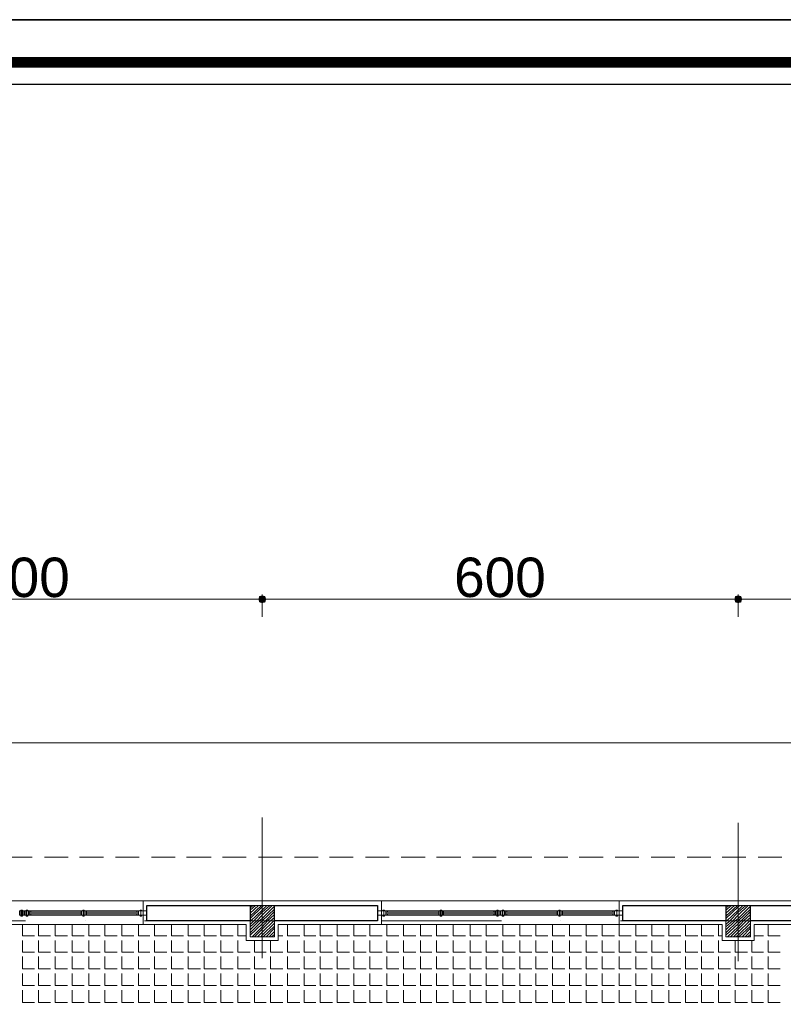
# Model space of a CAD drawing. Header units: metres. Extents: x 5.7 to 89.8, y 4 to 63.5.
# Tile 49 of 74: x 24.2 to 33.8, y 51.1 to 63.5. Entities that reach past the tile are written whole.
import ezdxf

# ---------------------------------------------------------------- set-up
doc = ezdxf.new("R2010")
doc.units = ezdxf.units.M
doc.header["$MEASUREMENT"] = 0
for name, color, linetype in [('PDF12_ax', 7, 'Continuous'), ('PDF12_column', 7, 'Continuous'), ('PDF12_dim', 7, 'Continuous'), ('PDF12_furn', 7, 'Continuous'), ('PDF12_hatch-plan', 7, 'Continuous'), ('PDF12_KADR', 7, 'Continuous'), ('PDF12_khatchin', 7, 'Continuous'), ('PDF12_Layer5', 7, 'Continuous'), ('PDF12_Text', 7, 'Continuous'), ('PDF12_W', 7, 'Continuous'), ('PDF12_wall', 7, 'Continuous'), ('PDF12_WIN', 7, 'Continuous')]:
    doc.layers.add(name, color=color, linetype=linetype)
doc.styles.add('PDF Arial', font='arial.ttf')

msp = doc.modelspace()

# ---------------------------------------------------------------- linework, layer by layer
at = {"layer": 'PDF12_ax', "lineweight": 9}
for points in [[(27.24, 53.411), (27.24, 51.639)], [(33.24, 53.344), (33.24, 51.601)], [(22.752, 52.111), (24.255, 52.111)], [(25.006, 52.111), (25.006, 52.111)], [(25.757, 52.111), (27.25, 52.111)], [(28.001, 52.111), (28.001, 52.111)], [(28.752, 52.111), (30.255, 52.111)], [(31.006, 52.111), (31.006, 52.111)], [(31.757, 52.111), (33.25, 52.111)]]:
    msp.add_lwpolyline(points, dxfattribs=at)
at = {"layer": 'PDF12_column', "lineweight": 18}
for points in [[(27.086, 52.275), (27.125, 52.304)], [(27.086, 52.246), (27.154, 52.304)], [(27.086, 52.208), (27.192, 52.304)], [(27.086, 52.169), (27.231, 52.304)], [(27.086, 52.14), (27.24, 52.285), (27.26, 52.304)], [(27.086, 52.102), (27.096, 52.111), (27.24, 52.246), (27.298, 52.304)], [(27.086, 52.063), (27.134, 52.111), (27.24, 52.217), (27.337, 52.304)], [(27.086, 52.034), (27.173, 52.111), (27.24, 52.179), (27.365, 52.304)], [(27.086, 51.996), (27.202, 52.111), (27.24, 52.14), (27.394, 52.294)], [(27.24, 52.362), (27.24, 51.861)], [(33.086, 52.275), (33.125, 52.304)], [(33.086, 52.246), (33.154, 52.304)], [(33.086, 52.208), (33.192, 52.304)], [(33.086, 52.169), (33.231, 52.304)], [(33.086, 52.14), (33.24, 52.285), (33.26, 52.304)], [(33.086, 52.102), (33.096, 52.111), (33.24, 52.246), (33.298, 52.304)], [(33.086, 52.063), (33.135, 52.111), (33.24, 52.217), (33.337, 52.304)], [(33.086, 52.034), (33.173, 52.111), (33.24, 52.179), (33.366, 52.304)], [(33.086, 51.996), (33.202, 52.111), (33.24, 52.14), (33.395, 52.294)], [(33.24, 52.362), (33.24, 51.861)], [(27.086, 51.957), (27.24, 52.111), (27.394, 52.256)], [(27.086, 51.928), (27.24, 52.073), (27.279, 52.111), (27.394, 52.227)], [(27.115, 51.909), (27.24, 52.034), (27.308, 52.111), (27.394, 52.188)], [(33.086, 51.957), (33.24, 52.111), (33.395, 52.256)], [(33.086, 51.928), (33.24, 52.073), (33.279, 52.111), (33.395, 52.227)], [(33.106, 51.909), (33.24, 52.034), (33.308, 52.111), (33.395, 52.188)], [(27.442, 52.111), (27.038, 52.111)], [(27.144, 51.909), (27.24, 52.005), (27.346, 52.111), (27.394, 52.15)], [(27.182, 51.909), (27.24, 51.967), (27.385, 52.111), (27.394, 52.121)], [(27.221, 51.909), (27.24, 51.928), (27.394, 52.082)], [(27.24, 52.111), (27.24, 52.111)], [(27.25, 51.909), (27.394, 52.044)], [(33.443, 52.111), (33.038, 52.111)], [(33.144, 51.909), (33.24, 52.005), (33.346, 52.111), (33.395, 52.15)], [(33.183, 51.909), (33.24, 51.967), (33.385, 52.111), (33.395, 52.121)], [(33.212, 51.909), (33.24, 51.928), (33.395, 52.082)], [(33.24, 52.111), (33.24, 52.111)], [(33.25, 51.909), (33.395, 52.044)], [(27.288, 51.909), (27.394, 52.015)], [(27.327, 51.909), (27.394, 51.976)], [(27.356, 51.909), (27.394, 51.938)], [(33.289, 51.909), (33.395, 52.015)], [(33.327, 51.909), (33.395, 51.976)], [(33.356, 51.909), (33.395, 51.938)]]:
    msp.add_lwpolyline(points, dxfattribs=at)
for points in [[(27.086, 51.909), (27.394, 51.909), (27.394, 52.304), (27.086, 52.304)], [(33.086, 51.909), (33.395, 51.909), (33.395, 52.304), (33.086, 52.304)]]:
    msp.add_lwpolyline(points, close=True, dxfattribs=at)
at = {"layer": 'PDF12_dim', "lineweight": 20}
for points in [[(27.144, 56.166), (21.336, 56.166)], [(33.144, 56.166), (27.337, 56.166)], [(39.144, 56.166), (33.337, 56.166)]]:
    msp.add_lwpolyline(points, dxfattribs=at)
for points in [[(27.24, 56.224), (27.24, 55.944)], [(33.24, 56.224), (33.24, 55.944)]]:
    msp.add_lwpolyline(points, close=True, dxfattribs=at)
at = {"layer": 'PDF12_furn', "lineweight": 9}
msp.add_lwpolyline([(59.842, 30.557), (59.842, 19.558), (16.887, 19.558), (16.887, 54.355), (67.739, 54.355), (67.739, 30.557)], close=True, dxfattribs=at)
at = {"layer": 'PDF12_hatch-plan', "lineweight": 18}
for points in [[(24.216, 52.063), (24.216, 51.919), (24.37, 51.919)], [(24.418, 52.063), (24.418, 51.919), (24.572, 51.919)], [(24.63, 52.063), (24.63, 51.919), (24.784, 51.919)], [(24.842, 52.063), (24.842, 51.919), (24.996, 51.919)], [(25.054, 52.063), (25.054, 51.919), (25.198, 51.919)], [(25.256, 52.063), (25.256, 51.919), (25.41, 51.919)], [(25.468, 52.063), (25.468, 51.919), (25.622, 51.919)], [(25.68, 52.063), (25.68, 51.919), (25.824, 51.919)], [(25.882, 52.063), (25.882, 51.919), (26.036, 51.919)], [(26.094, 52.063), (26.094, 51.919), (26.248, 51.919)], [(26.306, 52.063), (26.306, 51.919), (26.46, 51.919)], [(26.508, 52.063), (26.508, 51.919), (26.662, 51.919)], [(26.72, 52.063), (26.72, 51.919), (26.874, 51.919)], [(26.932, 52.063), (26.932, 51.919), (27.038, 51.919)], [(27.558, 52.063), (27.558, 51.919), (27.712, 51.919)], [(27.77, 52.063), (27.77, 51.919), (27.914, 51.919)], [(27.972, 52.063), (27.972, 51.919), (28.126, 51.919)], [(28.184, 52.063), (28.184, 51.919), (28.338, 51.919)], [(28.396, 52.063), (28.396, 51.919), (28.55, 51.919)], [(28.598, 52.063), (28.598, 51.919), (28.752, 51.919)], [(28.81, 52.063), (28.81, 51.919), (28.964, 51.919)], [(29.022, 52.063), (29.022, 51.919), (29.176, 51.919)], [(29.234, 52.063), (29.234, 51.919), (29.378, 51.919)], [(29.436, 52.063), (29.436, 51.919), (29.59, 51.919)], [(29.648, 52.063), (29.648, 51.919), (29.802, 51.919)], [(29.86, 52.063), (29.86, 51.919), (30.004, 51.919)], [(30.062, 52.063), (30.062, 51.919), (30.216, 51.919)], [(30.274, 52.063), (30.274, 51.919), (30.428, 51.919)], [(30.486, 52.063), (30.486, 51.919), (30.64, 51.919)], [(30.688, 52.063), (30.688, 51.919), (30.842, 51.919)], [(30.9, 52.063), (30.9, 51.919), (31.054, 51.919)], [(31.112, 52.063), (31.112, 51.919), (31.266, 51.919)], [(31.324, 52.063), (31.324, 51.919), (31.468, 51.919)], [(31.526, 52.063), (31.526, 51.919), (31.68, 51.919)], [(31.738, 52.063), (31.738, 51.919), (31.892, 51.919)], [(31.95, 52.063), (31.95, 51.919), (32.094, 51.919)], [(32.152, 52.063), (32.152, 51.919), (32.306, 51.919)], [(32.364, 52.063), (32.364, 51.919), (32.518, 51.919)], [(32.576, 52.063), (32.576, 51.919), (32.73, 51.919)], [(32.778, 52.063), (32.778, 51.919), (32.932, 51.919)], [(32.99, 52.063), (32.99, 51.919), (33.038, 51.919)], [(33.616, 52.063), (33.616, 51.919), (33.77, 51.919)], [(27.442, 51.919), (27.5, 51.919)], [(33.443, 51.919), (33.558, 51.919)], [(24.216, 51.861), (24.216, 51.716), (24.37, 51.716)], [(24.418, 51.861), (24.418, 51.716), (24.572, 51.716)], [(24.63, 51.861), (24.63, 51.716), (24.784, 51.716)], [(24.842, 51.861), (24.842, 51.716), (24.996, 51.716)], [(25.054, 51.861), (25.054, 51.716), (25.198, 51.716)], [(25.256, 51.861), (25.256, 51.716), (25.41, 51.716)], [(25.468, 51.861), (25.468, 51.716), (25.622, 51.716)], [(25.68, 51.861), (25.68, 51.716), (25.824, 51.716)], [(25.882, 51.861), (25.882, 51.716), (26.036, 51.716)], [(26.094, 51.861), (26.094, 51.716), (26.248, 51.716)], [(26.306, 51.861), (26.306, 51.716), (26.46, 51.716)], [(26.508, 51.861), (26.508, 51.716), (26.662, 51.716)], [(26.72, 51.861), (26.72, 51.716), (26.874, 51.716)], [(26.932, 51.861), (26.932, 51.716), (27.086, 51.716)], [(27.144, 51.861), (27.144, 51.716), (27.24, 51.716), (27.288, 51.716)], [(27.346, 51.861), (27.346, 51.716), (27.5, 51.716)], [(27.558, 51.861), (27.558, 51.716), (27.712, 51.716)], [(27.77, 51.861), (27.77, 51.716), (27.914, 51.716)], [(27.972, 51.861), (27.972, 51.716), (28.126, 51.716)], [(28.184, 51.861), (28.184, 51.716), (28.338, 51.716)], [(28.396, 51.861), (28.396, 51.716), (28.55, 51.716)], [(28.598, 51.861), (28.598, 51.716), (28.752, 51.716)], [(28.81, 51.861), (28.81, 51.716), (28.964, 51.716)], [(29.022, 51.861), (29.022, 51.716), (29.176, 51.716)], [(29.234, 51.861), (29.234, 51.716), (29.378, 51.716)], [(29.436, 51.861), (29.436, 51.716), (29.59, 51.716)], [(29.648, 51.861), (29.648, 51.716), (29.802, 51.716)], [(29.86, 51.861), (29.86, 51.716), (30.004, 51.716)], [(30.062, 51.861), (30.062, 51.716), (30.216, 51.716)], [(30.274, 51.861), (30.274, 51.716), (30.428, 51.716)], [(30.486, 51.861), (30.486, 51.716), (30.64, 51.716)], [(30.688, 51.861), (30.688, 51.716), (30.842, 51.716)], [(30.9, 51.861), (30.9, 51.716), (31.054, 51.716)], [(31.112, 51.861), (31.112, 51.716), (31.266, 51.716)], [(31.324, 51.861), (31.324, 51.716), (31.468, 51.716)], [(31.526, 51.861), (31.526, 51.716), (31.68, 51.716)], [(31.738, 51.861), (31.738, 51.716), (31.892, 51.716)], [(31.95, 51.861), (31.95, 51.716), (32.094, 51.716)], [(32.152, 51.861), (32.152, 51.716), (32.306, 51.716)], [(32.364, 51.861), (32.364, 51.716), (32.518, 51.716)], [(32.576, 51.861), (32.576, 51.716), (32.73, 51.716)], [(32.778, 51.861), (32.778, 51.716), (32.932, 51.716)], [(32.99, 51.861), (32.99, 51.716), (33.144, 51.716)], [(33.202, 51.861), (33.202, 51.716), (33.24, 51.716), (33.356, 51.716)], [(33.414, 51.861), (33.414, 51.716), (33.558, 51.716)], [(33.616, 51.861), (33.616, 51.716), (33.77, 51.716)], [(24.216, 51.659), (24.216, 51.504), (24.37, 51.504)], [(24.418, 51.659), (24.418, 51.504), (24.572, 51.504)], [(24.63, 51.659), (24.63, 51.504), (24.784, 51.504)], [(24.842, 51.659), (24.842, 51.504), (24.996, 51.504)], [(25.054, 51.659), (25.054, 51.504), (25.198, 51.504)], [(25.256, 51.659), (25.256, 51.504), (25.41, 51.504)], [(25.468, 51.659), (25.468, 51.504), (25.622, 51.504)], [(25.68, 51.659), (25.68, 51.504), (25.824, 51.504)], [(25.882, 51.659), (25.882, 51.504), (26.036, 51.504)], [(26.094, 51.659), (26.094, 51.504), (26.248, 51.504)], [(26.306, 51.659), (26.306, 51.504), (26.46, 51.504)], [(26.508, 51.659), (26.508, 51.504), (26.662, 51.504)], [(26.72, 51.659), (26.72, 51.504), (26.874, 51.504)], [(26.932, 51.659), (26.932, 51.504), (27.086, 51.504)], [(27.144, 51.659), (27.144, 51.504), (27.24, 51.504), (27.288, 51.504)], [(27.346, 51.659), (27.346, 51.504), (27.5, 51.504)], [(27.558, 51.659), (27.558, 51.504), (27.712, 51.504)], [(27.77, 51.659), (27.77, 51.504), (27.914, 51.504)], [(27.972, 51.659), (27.972, 51.504), (28.126, 51.504)], [(28.184, 51.659), (28.184, 51.504), (28.338, 51.504)], [(28.396, 51.659), (28.396, 51.504), (28.55, 51.504)], [(28.598, 51.659), (28.598, 51.504), (28.752, 51.504)], [(28.81, 51.659), (28.81, 51.504), (28.964, 51.504)], [(29.022, 51.659), (29.022, 51.504), (29.176, 51.504)], [(29.234, 51.659), (29.234, 51.504), (29.378, 51.504)], [(29.436, 51.659), (29.436, 51.504), (29.59, 51.504)], [(29.648, 51.659), (29.648, 51.504), (29.802, 51.504)], [(29.86, 51.659), (29.86, 51.504), (30.004, 51.504)], [(30.062, 51.659), (30.062, 51.504), (30.216, 51.504)], [(30.274, 51.659), (30.274, 51.504), (30.428, 51.504)], [(30.486, 51.659), (30.486, 51.504), (30.64, 51.504)], [(30.688, 51.659), (30.688, 51.504), (30.842, 51.504)], [(30.9, 51.659), (30.9, 51.504), (31.054, 51.504)], [(31.112, 51.659), (31.112, 51.504), (31.266, 51.504)], [(31.324, 51.659), (31.324, 51.504), (31.468, 51.504)], [(31.526, 51.659), (31.526, 51.504), (31.68, 51.504)], [(31.738, 51.659), (31.738, 51.504), (31.892, 51.504)], [(31.95, 51.659), (31.95, 51.504), (32.094, 51.504)], [(32.152, 51.659), (32.152, 51.504), (32.306, 51.504)], [(32.364, 51.659), (32.364, 51.504), (32.518, 51.504)], [(32.576, 51.659), (32.576, 51.504), (32.73, 51.504)], [(32.778, 51.659), (32.778, 51.504), (32.932, 51.504)], [(32.99, 51.659), (32.99, 51.504), (33.144, 51.504)], [(33.202, 51.659), (33.202, 51.504), (33.24, 51.504), (33.356, 51.504)], [(33.414, 51.659), (33.414, 51.504), (33.558, 51.504)], [(33.616, 51.659), (33.616, 51.504), (33.77, 51.504)], [(24.216, 51.447), (24.216, 51.293), (24.37, 51.293)], [(24.418, 51.447), (24.418, 51.293), (24.572, 51.293)], [(24.63, 51.447), (24.63, 51.293), (24.784, 51.293)], [(24.842, 51.447), (24.842, 51.293), (24.996, 51.293)], [(25.054, 51.447), (25.054, 51.293), (25.198, 51.293)], [(25.256, 51.447), (25.256, 51.293), (25.41, 51.293)], [(25.468, 51.447), (25.468, 51.293), (25.622, 51.293)], [(25.68, 51.447), (25.68, 51.293), (25.824, 51.293)], [(25.882, 51.447), (25.882, 51.293), (26.036, 51.293)], [(26.094, 51.447), (26.094, 51.293), (26.248, 51.293)], [(26.306, 51.447), (26.306, 51.293), (26.46, 51.293)], [(26.508, 51.447), (26.508, 51.293), (26.662, 51.293)], [(26.72, 51.447), (26.72, 51.293), (26.874, 51.293)], [(26.932, 51.447), (26.932, 51.293), (27.086, 51.293)], [(27.144, 51.447), (27.144, 51.293), (27.24, 51.293), (27.288, 51.293)], [(27.346, 51.447), (27.346, 51.293), (27.5, 51.293)], [(27.558, 51.447), (27.558, 51.293), (27.712, 51.293)], [(27.77, 51.447), (27.77, 51.293), (27.914, 51.293)], [(27.972, 51.447), (27.972, 51.293), (28.126, 51.293)], [(28.184, 51.447), (28.184, 51.293), (28.338, 51.293)], [(28.396, 51.447), (28.396, 51.293), (28.55, 51.293)], [(28.598, 51.447), (28.598, 51.293), (28.752, 51.293)], [(28.81, 51.447), (28.81, 51.293), (28.964, 51.293)], [(29.022, 51.447), (29.022, 51.293), (29.176, 51.293)], [(29.234, 51.447), (29.234, 51.293), (29.378, 51.293)], [(29.436, 51.447), (29.436, 51.293), (29.59, 51.293)], [(29.648, 51.447), (29.648, 51.293), (29.802, 51.293)], [(29.86, 51.447), (29.86, 51.293), (30.004, 51.293)], [(30.062, 51.447), (30.062, 51.293), (30.216, 51.293)], [(30.274, 51.447), (30.274, 51.293), (30.428, 51.293)], [(30.486, 51.447), (30.486, 51.293), (30.64, 51.293)], [(30.688, 51.447), (30.688, 51.293), (30.842, 51.293)], [(30.9, 51.447), (30.9, 51.293), (31.054, 51.293)], [(31.112, 51.447), (31.112, 51.293), (31.266, 51.293)], [(31.324, 51.447), (31.324, 51.293), (31.468, 51.293)], [(31.526, 51.447), (31.526, 51.293), (31.68, 51.293)], [(31.738, 51.447), (31.738, 51.293), (31.892, 51.293)], [(31.95, 51.447), (31.95, 51.293), (32.094, 51.293)], [(32.152, 51.447), (32.152, 51.293), (32.306, 51.293)], [(32.364, 51.447), (32.364, 51.293), (32.518, 51.293)], [(32.576, 51.447), (32.576, 51.293), (32.73, 51.293)], [(32.778, 51.447), (32.778, 51.293), (32.932, 51.293)], [(32.99, 51.447), (32.99, 51.293), (33.144, 51.293)], [(33.202, 51.447), (33.202, 51.293), (33.24, 51.293), (33.356, 51.293)], [(33.414, 51.447), (33.414, 51.293), (33.558, 51.293)], [(33.616, 51.447), (33.616, 51.293), (33.77, 51.293)], [(24.216, 51.235), (24.216, 51.081), (24.37, 51.081)], [(24.418, 51.235), (24.418, 51.081), (24.572, 51.081)], [(24.63, 51.235), (24.63, 51.081), (24.784, 51.081)], [(24.842, 51.235), (24.842, 51.081), (24.996, 51.081)], [(25.054, 51.235), (25.054, 51.081), (25.198, 51.081)], [(25.256, 51.235), (25.256, 51.081), (25.41, 51.081)], [(25.468, 51.235), (25.468, 51.081), (25.622, 51.081)], [(25.68, 51.235), (25.68, 51.081), (25.824, 51.081)], [(25.882, 51.235), (25.882, 51.081), (26.036, 51.081)], [(26.094, 51.235), (26.094, 51.081), (26.248, 51.081)], [(26.306, 51.235), (26.306, 51.081), (26.46, 51.081)], [(26.508, 51.235), (26.508, 51.081), (26.662, 51.081)], [(26.72, 51.235), (26.72, 51.081), (26.874, 51.081)], [(26.932, 51.235), (26.932, 51.081), (27.086, 51.081)], [(27.144, 51.235), (27.144, 51.081), (27.24, 51.081), (27.288, 51.081)], [(27.346, 51.235), (27.346, 51.081), (27.5, 51.081)], [(27.558, 51.235), (27.558, 51.081), (27.712, 51.081)], [(27.77, 51.235), (27.77, 51.081), (27.914, 51.081)], [(27.972, 51.235), (27.972, 51.081), (28.126, 51.081)], [(28.184, 51.235), (28.184, 51.081), (28.338, 51.081)], [(28.396, 51.235), (28.396, 51.081), (28.55, 51.081)], [(28.598, 51.235), (28.598, 51.081), (28.752, 51.081)], [(28.81, 51.235), (28.81, 51.081), (28.964, 51.081)], [(29.022, 51.235), (29.022, 51.081), (29.176, 51.081)], [(29.234, 51.235), (29.234, 51.081), (29.378, 51.081)], [(29.436, 51.235), (29.436, 51.081), (29.59, 51.081)], [(29.648, 51.235), (29.648, 51.081), (29.802, 51.081)], [(29.86, 51.235), (29.86, 51.081), (30.004, 51.081)], [(30.062, 51.235), (30.062, 51.081), (30.216, 51.081)], [(30.274, 51.235), (30.274, 51.081), (30.428, 51.081)], [(30.486, 51.235), (30.486, 51.081), (30.64, 51.081)], [(30.688, 51.235), (30.688, 51.081), (30.842, 51.081)], [(30.9, 51.235), (30.9, 51.081), (31.054, 51.081)], [(31.112, 51.235), (31.112, 51.081), (31.266, 51.081)], [(31.324, 51.235), (31.324, 51.081), (31.468, 51.081)], [(31.526, 51.235), (31.526, 51.081), (31.68, 51.081)], [(31.738, 51.235), (31.738, 51.081), (31.892, 51.081)], [(31.95, 51.235), (31.95, 51.081), (32.094, 51.081)], [(32.152, 51.235), (32.152, 51.081), (32.306, 51.081)], [(32.364, 51.235), (32.364, 51.081), (32.518, 51.081)], [(32.576, 51.235), (32.576, 51.081), (32.73, 51.081)], [(32.778, 51.235), (32.778, 51.081), (32.932, 51.081)], [(32.99, 51.235), (32.99, 51.081), (33.144, 51.081)], [(33.202, 51.235), (33.202, 51.081), (33.24, 51.081), (33.356, 51.081)], [(33.414, 51.235), (33.414, 51.081), (33.558, 51.081)], [(33.616, 51.235), (33.616, 51.081), (33.77, 51.081)]]:
    msp.add_lwpolyline(points, dxfattribs=at)
at = {"layer": 'PDF12_KADR', "lineweight": 25}
for points in [[(5.695, 4.013), (89.785, 4.013), (89.785, 63.476), (5.695, 63.476)], [(5.695, 63.476), (89.785, 63.476), (89.785, 4.013), (5.695, 4.013)], [(6.514, 4.832), (88.841, 4.832), (88.841, 62.657), (6.514, 62.657)]]:
    msp.add_lwpolyline(points, close=True, dxfattribs=at)
at = {"layer": 'PDF12_KADR', "lineweight": 0, "const_width": 0.135}
msp.add_lwpolyline([(6.235, 62.937), (6.235, 4.552), (89.111, 4.552), (89.111, 62.937)], close=True, dxfattribs=at)
at = {"layer": 'PDF12_khatchin', "lineweight": 18}
for points in [[(24.341, 52.911), (24.043, 52.911)], [(24.794, 52.911), (24.495, 52.911)], [(25.237, 52.911), (24.938, 52.911)], [(25.69, 52.911), (25.391, 52.911)], [(26.142, 52.911), (25.844, 52.911)], [(26.595, 52.911), (26.287, 52.911)], [(27.038, 52.911), (26.739, 52.911)], [(27.491, 52.911), (27.192, 52.911)], [(27.943, 52.911), (27.645, 52.911)], [(28.386, 52.911), (28.088, 52.911)], [(28.839, 52.911), (28.54, 52.911)], [(29.292, 52.911), (28.993, 52.911)], [(29.744, 52.911), (29.436, 52.911)], [(30.187, 52.911), (29.889, 52.911)], [(30.64, 52.911), (30.341, 52.911)], [(31.093, 52.911), (30.794, 52.911)], [(31.536, 52.911), (31.237, 52.911)], [(31.988, 52.911), (31.69, 52.911)], [(32.441, 52.911), (32.143, 52.911)], [(32.894, 52.911), (32.595, 52.911)], [(33.337, 52.911), (33.038, 52.911)], [(33.789, 52.911), (33.491, 52.911)]]:
    msp.add_lwpolyline(points, dxfattribs=at)
at = {"layer": 'PDF12_Layer5', "lineweight": 13}
for points in [[(21.307, 34.457), (21.086, 34.457), (21.086, 51.861), (21.038, 51.861), (21.038, 52.362), (26.441, 52.362), (32.441, 52.362), (37.709, 52.362), (40.04, 52.362), (46.04, 52.362), (50.442, 52.362), (53.543, 52.362), (57.386, 52.362), (57.386, 52.304)], [(25.738, 52.362), (25.738, 52.063)], [(28.743, 52.063), (28.743, 52.362)], [(31.738, 52.362), (31.738, 52.063)], [(51.039, 52.063), (46.04, 52.063), (45.443, 52.063), (45.443, 51.861), (45.039, 51.861), (45.039, 52.063), (44.442, 52.063), (39.443, 52.063), (39.443, 51.861), (39.038, 51.861), (39.038, 52.063), (38.441, 52.063), (33.443, 52.063), (33.443, 51.861), (33.038, 51.861), (33.038, 52.063), (27.442, 52.063), (27.442, 51.861), (27.038, 51.861), (27.038, 52.063), (21.442, 52.063)]]:
    msp.add_lwpolyline(points, dxfattribs=at)
at = {"layer": 'PDF12_W', "lineweight": 9}
for points in [[(27.192, 56.166), (27.144, 56.166)], [(27.288, 56.166), (27.337, 56.166)], [(33.192, 56.166), (33.144, 56.166)], [(33.289, 56.166), (33.337, 56.166)]]:
    msp.add_lwpolyline(points, dxfattribs=at)
at = {"layer": 'PDF12_W', "transparency": 33554559}
for points in [[(27.202, 56.204), (27.24, 56.166), (27.192, 56.166)], [(27.202, 56.204), (27.192, 56.166), (27.24, 56.166)], [(27.192, 56.166), (27.202, 56.127), (27.24, 56.166)], [(27.192, 56.166), (27.24, 56.166), (27.202, 56.127)], [(27.24, 56.214), (27.202, 56.204), (27.24, 56.166)], [(27.24, 56.166), (27.24, 56.214), (27.202, 56.204)], [(27.202, 56.127), (27.24, 56.166), (27.24, 56.118)], [(27.24, 56.166), (27.202, 56.127), (27.24, 56.118)], [(27.24, 56.166), (27.279, 56.204), (27.24, 56.214)], [(27.279, 56.204), (27.24, 56.166), (27.24, 56.214)], [(27.288, 56.166), (27.24, 56.166), (27.279, 56.204)], [(27.288, 56.166), (27.279, 56.204), (27.24, 56.166)], [(27.24, 56.166), (27.24, 56.118), (27.279, 56.127)], [(27.279, 56.127), (27.288, 56.166), (27.24, 56.166)], [(27.24, 56.118), (27.279, 56.127), (27.24, 56.166)], [(27.279, 56.127), (27.24, 56.166), (27.288, 56.166)], [(33.202, 56.204), (33.24, 56.166), (33.192, 56.166)], [(33.202, 56.204), (33.192, 56.166), (33.24, 56.166)], [(33.192, 56.166), (33.202, 56.127), (33.24, 56.166)], [(33.192, 56.166), (33.24, 56.166), (33.202, 56.127)], [(33.24, 56.214), (33.202, 56.204), (33.24, 56.166)], [(33.24, 56.166), (33.24, 56.214), (33.202, 56.204)], [(33.202, 56.127), (33.24, 56.166), (33.24, 56.118)], [(33.24, 56.166), (33.202, 56.127), (33.24, 56.118)], [(33.24, 56.166), (33.279, 56.204), (33.24, 56.214)], [(33.279, 56.204), (33.24, 56.166), (33.24, 56.214)], [(33.289, 56.166), (33.24, 56.166), (33.279, 56.204)], [(33.289, 56.166), (33.279, 56.204), (33.24, 56.166)], [(33.24, 56.166), (33.24, 56.118), (33.279, 56.127)], [(33.279, 56.127), (33.289, 56.166), (33.24, 56.166)], [(33.24, 56.118), (33.279, 56.127), (33.24, 56.166)], [(33.279, 56.127), (33.24, 56.166), (33.289, 56.166)]]:
    msp.add_solid(points, dxfattribs=at)
at = {"layer": 'PDF12_wall', "lineweight": 30}
for points in [[(25.786, 52.111), (25.786, 52.304), (27.086, 52.304), (27.086, 52.111)], [(28.695, 52.304), (28.695, 52.111), (27.394, 52.111), (27.394, 52.304)], [(31.786, 52.111), (31.786, 52.304), (33.086, 52.304), (33.086, 52.111)], [(34.695, 52.304), (34.695, 52.111), (33.395, 52.111), (33.395, 52.304)]]:
    msp.add_lwpolyline(points, close=True, dxfattribs=at)
at = {"layer": 'PDF12_WIN', "lineweight": 18}
for points in [[(24.178, 52.236), (24.178, 52.179), (24.206, 52.179), (24.206, 52.236)], [(24.206, 52.179), (24.206, 52.236), (24.187, 52.236), (24.187, 52.179)], [(24.197, 52.246), (24.197, 52.236), (24.216, 52.236), (24.216, 52.246)], [(24.216, 52.236), (24.235, 52.236), (24.235, 52.179), (24.216, 52.179)], [(24.264, 52.179), (24.264, 52.236), (24.245, 52.236), (24.245, 52.179)], [(24.245, 52.236), (24.245, 52.179), (24.274, 52.179), (24.274, 52.236)], [(24.283, 52.246), (24.283, 52.236), (24.264, 52.236), (24.264, 52.246)], [(24.283, 52.179), (24.283, 52.169), (24.264, 52.169), (24.264, 52.179)], [(24.274, 52.236), (24.293, 52.236), (24.293, 52.179), (24.274, 52.179)], [(24.322, 52.217), (24.303, 52.217), (24.303, 52.236), (24.303, 52.179), (24.274, 52.179), (24.274, 52.236), (24.303, 52.236), (24.322, 52.236)], [(24.322, 52.236), (24.322, 52.217), (24.303, 52.217), (24.303, 52.236)], [(24.322, 52.179), (24.322, 52.198), (24.303, 52.198), (24.303, 52.179)], [(24.322, 52.198), (24.322, 52.179), (24.303, 52.179), (24.303, 52.198)], [(24.958, 52.236), (24.958, 52.179), (24.987, 52.179), (24.987, 52.236)], [(24.996, 52.246), (24.996, 52.236), (24.977, 52.236), (24.977, 52.246)], [(24.996, 52.179), (24.996, 52.169), (24.977, 52.169), (24.977, 52.179)], [(24.996, 52.236), (25.015, 52.236), (25.015, 52.179), (24.996, 52.179)], [(25.68, 52.236), (25.661, 52.236), (25.661, 52.217), (25.68, 52.217)], [(25.661, 52.217), (25.661, 52.236), (25.68, 52.236), (25.68, 52.217)], [(25.68, 52.179), (25.661, 52.179), (25.661, 52.198), (25.68, 52.198)], [(25.661, 52.198), (25.661, 52.179), (25.68, 52.179), (25.68, 52.198)], [(25.709, 52.179), (25.68, 52.179), (25.68, 52.236), (25.709, 52.236), (25.738, 52.236), (25.738, 52.179), (25.709, 52.179), (25.709, 52.236)], [(25.68, 52.236), (25.68, 52.179), (25.709, 52.179), (25.709, 52.236)], [(25.699, 52.246), (25.699, 52.236), (25.719, 52.236), (25.719, 52.246)], [(25.699, 52.179), (25.699, 52.169), (25.719, 52.169), (25.719, 52.179), (25.709, 52.179)], [(25.738, 52.236), (25.738, 52.179), (25.709, 52.179), (25.709, 52.236)], [(25.738, 52.236), (25.738, 52.179), (25.786, 52.179), (25.786, 52.236)], [(28.695, 52.236), (28.695, 52.179), (28.743, 52.179), (28.743, 52.236)], [(28.772, 52.179), (28.743, 52.179), (28.743, 52.236), (28.772, 52.236), (28.8, 52.236), (28.8, 52.179), (28.772, 52.179), (28.772, 52.236)], [(28.743, 52.236), (28.743, 52.179), (28.772, 52.179), (28.772, 52.236)], [(28.781, 52.246), (28.781, 52.236), (28.762, 52.236), (28.762, 52.246)], [(28.781, 52.179), (28.781, 52.169), (28.762, 52.169), (28.762, 52.179)], [(28.82, 52.217), (28.8, 52.217), (28.8, 52.236), (28.8, 52.179), (28.772, 52.179), (28.772, 52.236), (28.8, 52.236), (28.82, 52.236)], [(28.82, 52.236), (28.82, 52.217), (28.8, 52.217), (28.8, 52.236)], [(28.82, 52.179), (28.82, 52.198), (28.8, 52.198), (28.8, 52.179)], [(28.82, 52.198), (28.82, 52.179), (28.8, 52.179), (28.8, 52.198)], [(29.484, 52.179), (29.484, 52.236), (29.465, 52.236), (29.465, 52.179)], [(29.465, 52.236), (29.465, 52.179), (29.494, 52.179), (29.494, 52.236)], [(29.504, 52.246), (29.504, 52.236), (29.484, 52.236), (29.484, 52.246)], [(29.504, 52.179), (29.504, 52.169), (29.484, 52.169), (29.484, 52.179)], [(29.494, 52.236), (29.513, 52.236), (29.513, 52.179), (29.494, 52.179)], [(30.178, 52.236), (30.158, 52.236), (30.158, 52.217), (30.178, 52.217)], [(30.158, 52.217), (30.158, 52.236), (30.178, 52.236), (30.178, 52.217)], [(30.178, 52.179), (30.158, 52.179), (30.158, 52.198), (30.178, 52.198)], [(30.158, 52.198), (30.158, 52.179), (30.178, 52.179), (30.178, 52.198)], [(30.178, 52.236), (30.178, 52.179), (30.207, 52.179), (30.207, 52.236)], [(30.207, 52.179), (30.207, 52.236), (30.187, 52.236), (30.187, 52.179)], [(30.197, 52.246), (30.197, 52.236), (30.216, 52.236), (30.216, 52.246)], [(30.216, 52.236), (30.236, 52.236), (30.236, 52.179), (30.216, 52.179)], [(30.264, 52.179), (30.264, 52.236), (30.245, 52.236), (30.245, 52.179)], [(30.245, 52.236), (30.245, 52.179), (30.274, 52.179), (30.274, 52.236)], [(30.284, 52.246), (30.284, 52.236), (30.264, 52.236), (30.264, 52.246)], [(30.284, 52.179), (30.284, 52.169), (30.264, 52.169), (30.264, 52.179)], [(30.274, 52.236), (30.293, 52.236), (30.293, 52.179), (30.274, 52.179)], [(30.322, 52.217), (30.303, 52.217), (30.303, 52.236), (30.303, 52.179), (30.274, 52.179), (30.274, 52.236), (30.303, 52.236), (30.322, 52.236)], [(30.322, 52.236), (30.322, 52.217), (30.303, 52.217), (30.303, 52.236)], [(30.322, 52.179), (30.322, 52.198), (30.303, 52.198), (30.303, 52.179)], [(30.322, 52.198), (30.322, 52.179), (30.303, 52.179), (30.303, 52.198)], [(30.958, 52.236), (30.958, 52.179), (30.987, 52.179), (30.987, 52.236)], [(30.996, 52.246), (30.996, 52.236), (30.977, 52.236), (30.977, 52.246)], [(30.996, 52.179), (30.996, 52.169), (30.977, 52.169), (30.977, 52.179)], [(30.996, 52.236), (31.016, 52.236), (31.016, 52.179), (30.996, 52.179)], [(31.68, 52.236), (31.661, 52.236), (31.661, 52.217), (31.68, 52.217)], [(31.661, 52.217), (31.661, 52.236), (31.68, 52.236), (31.68, 52.217)], [(31.68, 52.179), (31.661, 52.179), (31.661, 52.198), (31.68, 52.198)], [(31.661, 52.198), (31.661, 52.179), (31.68, 52.179), (31.68, 52.198)], [(31.709, 52.179), (31.68, 52.179), (31.68, 52.236), (31.709, 52.236), (31.738, 52.236), (31.738, 52.179), (31.709, 52.179), (31.709, 52.236)], [(31.68, 52.236), (31.68, 52.179), (31.709, 52.179), (31.709, 52.236)], [(31.699, 52.246), (31.699, 52.236), (31.719, 52.236), (31.719, 52.246)], [(31.699, 52.179), (31.699, 52.169), (31.719, 52.169), (31.719, 52.179), (31.709, 52.179)], [(31.738, 52.236), (31.738, 52.179), (31.709, 52.179), (31.709, 52.236)], [(31.738, 52.236), (31.738, 52.179), (31.786, 52.179), (31.786, 52.236)]]:
    msp.add_lwpolyline(points, close=True, dxfattribs=at)
for points in [[(24.206, 52.179), (24.245, 52.179), (24.245, 52.236), (24.206, 52.236), (24.206, 52.179), (24.197, 52.179), (24.197, 52.169), (24.216, 52.169), (24.216, 52.179)], [(25.661, 52.236), (24.322, 52.236)], [(24.958, 52.217), (24.322, 52.217)], [(24.958, 52.198), (24.322, 52.198)], [(25.661, 52.179), (24.322, 52.179)], [(25.661, 52.217), (25.025, 52.217), (25.025, 52.236), (24.987, 52.236), (24.987, 52.179), (24.987, 52.236), (24.967, 52.236), (24.967, 52.179), (24.987, 52.179), (25.025, 52.179), (25.025, 52.236)], [(25.661, 52.198), (25.025, 52.198), (25.025, 52.179)], [(30.158, 52.236), (28.82, 52.236)], [(29.465, 52.217), (28.82, 52.217)], [(29.465, 52.198), (28.82, 52.198)], [(30.158, 52.179), (28.82, 52.179)], [(30.158, 52.217), (29.523, 52.217), (29.523, 52.236), (29.523, 52.179), (29.494, 52.179), (29.494, 52.236), (29.523, 52.236)], [(30.158, 52.198), (29.523, 52.198), (29.523, 52.179)], [(30.207, 52.179), (30.245, 52.179), (30.245, 52.236), (30.207, 52.236), (30.207, 52.179), (30.197, 52.179), (30.197, 52.169), (30.216, 52.169), (30.216, 52.179)], [(31.661, 52.236), (30.322, 52.236)], [(30.958, 52.217), (30.322, 52.217)], [(30.958, 52.198), (30.322, 52.198)], [(31.661, 52.179), (30.322, 52.179)], [(31.661, 52.217), (31.025, 52.217), (31.025, 52.236), (30.987, 52.236), (30.987, 52.179), (30.987, 52.236), (30.968, 52.236), (30.968, 52.179), (30.987, 52.179), (31.025, 52.179), (31.025, 52.236)], [(31.661, 52.198), (31.025, 52.198), (31.025, 52.179)]]:
    msp.add_lwpolyline(points, dxfattribs=at)

# ---------------------------------------------------------------- texts
at = {"layer": 'PDF12_Text', "char_height": 0.4964, "attachment_point": 7, "style": 'PDF Arial'}
for insert in [(23.657, 56.187), (29.658, 56.187)]:
    msp.add_mtext('600', dxfattribs=dict(at, insert=insert))

doc.saveas('drawing.dxf')
